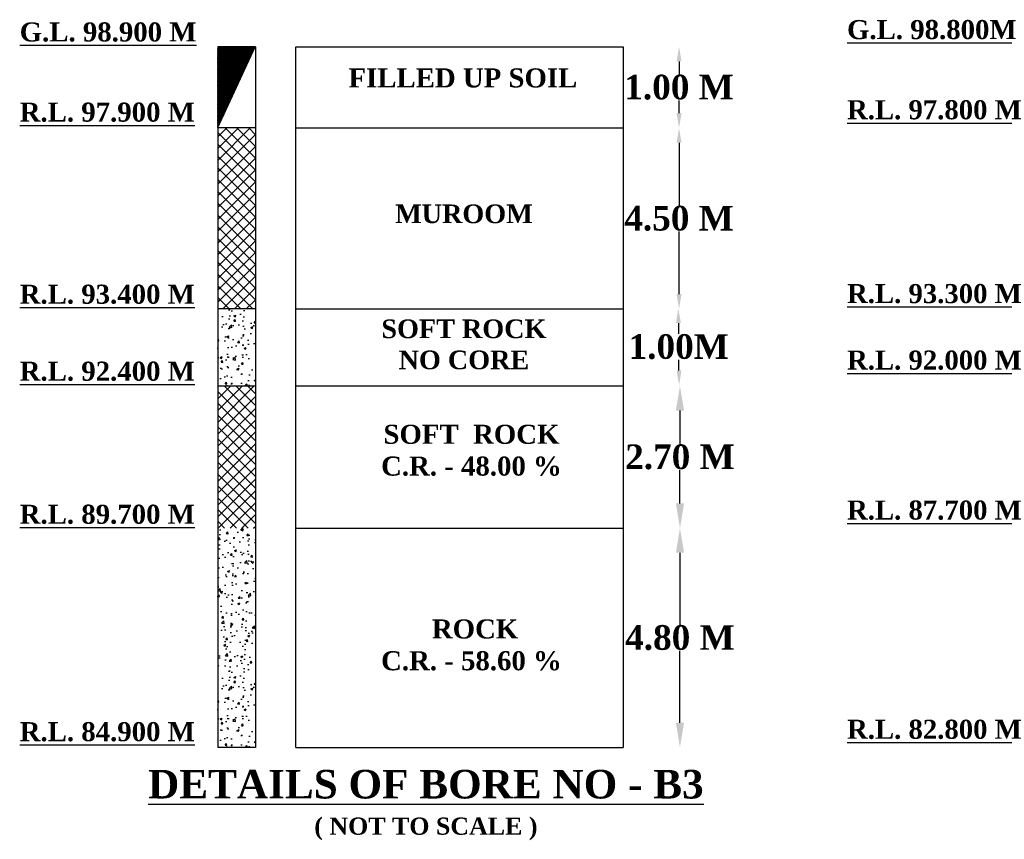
# Model space of a CAD drawing. Header units: inches. Extents: x -7742690772 to -3865980171, y -13316213144 to -6657882739.
# Tile 19 of 23: x -3867103175 to -3867084001, y -6658125895 to -6658109939. Entities that reach past the tile are written whole.
import ezdxf

# ---------------------------------------------------------------- set-up
doc = ezdxf.new("R2010")
doc.units = ezdxf.units.IN
doc.header["$MEASUREMENT"] = 0
doc.header["$PDMODE"] = 2
doc.header["$PDSIZE"] = 5
doc.layers.add('TEX', color=6, linetype='Continuous')
doc.layers.add('TEXT', color=7, linetype='Continuous')
doc.styles.get("Standard").update_dxf_attribs({"font": 'timesbd.ttf', "height": 5})
doc.dimstyles.new('anshul 09', dxfattribs={"dimscale": 0, "dimtxt": 5, "dimasz": 5, "dimexe": 0.18, "dimexo": 0.0625, "dimgap": 0.09, "dimtad": 0, "dimtih": 1, "dimtoh": 1, "dimdec": 0, "dimzin": 0, "dimdsep": 46, "dimtxsty": 'Standard', "dimcen": -2, "dimse1": 1, "dimse2": 1, "dimadec": 0, "dimazin": 0, "dimtfac": 1, "dimtdec": 0, "dimtofl": 0, "dimtmove": 0, "dimatfit": 3, "dimfxl": 3600, "dimtolj": 1, "dimtzin": 0, "dimarcsym": 0})

# ---------------------------------------------------------------- blocks, each defined once
blk = doc.blocks.new('*D326')
at = {"color": 0, "lineweight": -2, "ltscale": 20, "transparency": 16777216}
for p, q in [((-3867090334.457216, -6658110752.734573), (-3867090334.457216, -6658111002.205976)), ((-3867090334.457216, -6658111758.668362), (-3867090334.457216, -6658111509.196959))]:
    blk.add_line(p, q, dxfattribs=at)
at = {"color": 0, "ltscale": 20, "transparency": 16777216}
for points in [[(-3867090382.457216, -6658110752.734573), (-3867090286.457216, -6658110752.734573), (-3867090334.457216, -6658110464.734573)], [(-3867090382.457216, -6658111758.668362), (-3867090286.457216, -6658111758.668362), (-3867090334.457216, -6658112046.668362)]]:
    blk.add_solid(points, dxfattribs=at)
at = {"layer": 'Defpoints', "color": 0, "ltscale": 20, "transparency": 16777216}
for p in [(-3867091424.235579, -6658110464.734573), (-3867091424.235579, -6658112046.668362), (-3867090334.457216, -6658112046.668362)]:
    blk.add_point(p, dxfattribs=at)
at = {"color": 0, "ltscale": 20, "transparency": 16777216, "insert": (-3867090334.457217, -6658111255.701465), "char_height": 480, "attachment_point": 5}
blk.add_mtext('\\A1;1.00 M', dxfattribs=at)
blk = doc.blocks.new('*D327')
at = {"color": 0, "lineweight": -2, "ltscale": 20, "transparency": 16777216}
for p, q in [((-3867090334.457232, -6658112334.668362), (-3867090334.457232, -6658113554.890042)), ((-3867090334.457232, -6658115282.102705), (-3867090334.457232, -6658114061.881024))]:
    blk.add_line(p, q, dxfattribs=at)
at = {"color": 0, "ltscale": 20, "transparency": 16777216}
for points in [[(-3867090382.457232, -6658112334.668362), (-3867090286.457232, -6658112334.668362), (-3867090334.457232, -6658112046.668362)], [(-3867090382.457232, -6658115282.102705), (-3867090286.457232, -6658115282.102705), (-3867090334.457232, -6658115570.102705)]]:
    blk.add_solid(points, dxfattribs=at)
at = {"layer": 'Defpoints', "color": 0, "ltscale": 20, "transparency": 16777216}
for p in [(-3867091424.235579, -6658112046.668362), (-3867091424.235579, -6658115570.102705), (-3867090334.457232, -6658115570.102705)]:
    blk.add_point(p, dxfattribs=at)
at = {"color": 0, "ltscale": 20, "transparency": 16777216, "insert": (-3867090334.457232, -6658113808.38553), "char_height": 480, "attachment_point": 5}
blk.add_mtext('\\A1;4.50 M', dxfattribs=at)
blk = doc.blocks.new('*D328')
at = {"color": 0, "lineweight": -2, "ltscale": 20, "transparency": 16777216}
for p, q in [((-3867090346.601518, -6658115845.498057), (-3867090344.20446, -6658116053.404951)), ((-3867090335.962063, -6658116768.30283), (-3867090338.35912, -6658116560.395935))]:
    blk.add_line(p, q, dxfattribs=at)
at = {"color": 0, "ltscale": 20, "transparency": 16777216}
for points in [[(-3867090298.604708, -6658115844.944679), (-3867090394.598328, -6658115846.051435), (-3867090349.921785, -6658115557.517197)], [(-3867090287.965253, -6658116767.749452), (-3867090383.958873, -6658116768.856208), (-3867090332.641795, -6658117056.283689)]]:
    blk.add_solid(points, dxfattribs=at)
at = {"layer": 'Defpoints', "color": 0, "ltscale": 20, "transparency": 16777216}
for p in [(-3867091441.515567, -6658115570.102699), (-3867091424.235577, -6658117068.869192), (-3867090332.641795, -6658117056.283689)]:
    blk.add_point(p, dxfattribs=at)
at = {"color": 0, "ltscale": 20, "transparency": 16777216, "insert": (-3867090341.281792, -6658116306.900443), "char_height": 480, "attachment_point": 5}
blk.add_mtext('\\A1;1.00M', dxfattribs=at)
blk = doc.blocks.new('*D329')
at = {"color": 0, "lineweight": -2, "ltscale": 20, "transparency": 16777216}
for p, q in [((-3867090317.177242, -6658117548.869198), (-3867090317.177242, -6658118199.696007)), ((-3867090317.177242, -6658119357.513798), (-3867090317.177242, -6658118706.686989))]:
    blk.add_line(p, q, dxfattribs=at)
at = {"color": 0, "ltscale": 20, "transparency": 16777216}
for points in [[(-3867090397.177242, -6658117548.869198), (-3867090237.177242, -6658117548.869198), (-3867090317.177242, -6658117068.869198)], [(-3867090397.177242, -6658119357.513798), (-3867090237.177242, -6658119357.513798), (-3867090317.177242, -6658119837.513798)]]:
    blk.add_solid(points, dxfattribs=at)
at = {"layer": 'Defpoints', "color": 0, "ltscale": 20, "transparency": 16777216}
for p in [(-3867091424.23558, -6658117068.869198), (-3867091424.23558, -6658119837.513798), (-3867090317.177242, -6658119837.513798)]:
    blk.add_point(p, dxfattribs=at)
at = {"color": 0, "ltscale": 20, "transparency": 16777216, "insert": (-3867090317.177243, -6658118453.191495), "char_height": 480, "attachment_point": 5}
blk.add_mtext('\\A1;2.70 M', dxfattribs=at)
blk = doc.blocks.new('*D305')
at = {"color": 0, "lineweight": -2, "ltscale": 20, "transparency": 16777216}
for p, q in [((-3867090317.17725, -6658120317.513798), (-3867090317.17725, -6658121718.01026)), ((-3867090317.17725, -6658123625.497704), (-3867090317.17725, -6658122225.001242))]:
    blk.add_line(p, q, dxfattribs=at)
at = {"color": 0, "ltscale": 20, "transparency": 16777216}
for points in [[(-3867090397.17725, -6658120317.513798), (-3867090237.17725, -6658120317.513798), (-3867090317.17725, -6658119837.513798)], [(-3867090397.17725, -6658123625.497704), (-3867090237.17725, -6658123625.497704), (-3867090317.17725, -6658124105.497704)]]:
    blk.add_solid(points, dxfattribs=at)
at = {"layer": 'Defpoints', "color": 0, "ltscale": 20, "transparency": 16777216}
for p in [(-3867091424.23558, -6658119837.513798), (-3867091424.23558, -6658124105.497704), (-3867090317.17725, -6658124105.497704)]:
    blk.add_point(p, dxfattribs=at)
at = {"color": 0, "ltscale": 20, "transparency": 16777216, "insert": (-3867090317.177251, -6658121971.505748), "char_height": 480, "attachment_point": 5}
blk.add_mtext('\\A1;4.80 M', dxfattribs=at)

msp = doc.modelspace()

# ---------------------------------------------------------------- hatches: boundary and pattern name
h = msp.add_hatch()
h.set_pattern_fill('ANSI31', scale=1485, angle=90, style=0)
h.set_pattern_definition([(135, (3322406623.9, 5700209134.98), (-131.2566962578, -131.2566962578), [])])
h.paths.add_polyline_path([(-3867098583.981359, -6658110464.73457), (-3867099317.531763, -6658110464.73457), (-3867099317.531762, -6658112046.668358), (-3867098583.981359, -6658112046.668358)])
at = {"layer": 'TEX', "ltscale": 20}
h = msp.add_hatch(dxfattribs=at)
h.set_pattern_fill('ANSI37', scale=1299.375, style=0)
h.set_pattern_definition([(45, (-3866990971.48, -6658507604.72), (-114.84961, 114.84961), []), (135, (-3866990971.48, -6658507604.72), (-114.84961, -114.84961), [])])
h.paths.add_polyline_path([(-3867099317.531762, -6658115570.102703), (-3867098583.981358, -6658115570.102705), (-3867098583.981359, -6658112046.668358), (-3867099317.531762, -6658112046.668358)])
h = msp.add_hatch(dxfattribs=at)
h.set_pattern_fill('AR-CONC', scale=55.6875, style=0)
h.set_pattern_definition([(50, (-3867099317.53, -6658114129.9), (399.424, -34.945), [41.766, -459.42]), (355, (-3867099317.53, -6658114129.9), (-77.267, 418.877), [33.413, -367.538]), (100.451, (-3867099284.25, -6658114132.8), (322.157, 383.93), [35.495, -390.45]), (46.184, (-3867099317.53, -6658114018.5), (594.32, -92.17), [62.65, -689.13]), (96.636, (-3867099268, -6658114026.2), (520.49, 542.46), [53.24, -585.67]), (351.184, (-3867099317.53, -6658114018.5), (520.49, 542.46), [50.12, -551.31]), (21, (-3867099261.84, -6658114046.36), (332.403, -224.21), [41.766, -459.42]), (326, (-3867099261.84, -6658114046.36), (135.496, 403.82), [33.413, -367.538]), (71.451, (-3867099234.14, -6658114065.05), (467.9, 179.61), [35.495, -390.45]), (37.5, (-3867099317.53, -6658114129.9), (6.7715, 185.38), [0, -363.082, 0, -373.106, 0, -368.93]), (7.5, (-3867099317.53, -6658114129.9), (146.497, 219.638), [0, -212.726, 0, -354.73, 0, -140.611]), (327.5, (-3867099441.71, -6658114129.9), (297.2724, -12.56), [0, -139.219, 0, -434.363, 0, -576.366]), (317.5, (-3867099497.4, -6658114129.9), (324.762, 55.746), [0, -180.984, 0, -288.461, 0, -409.303])])
h.paths.add_polyline_path([(-3867098583.98136, -6658115570.102703), (-3867099317.531763, -6658115570.102703), (-3867099317.531759, -6658117068.869196), (-3867098583.981357, -6658117068.869196)])
h = msp.add_hatch(dxfattribs=at)
h.set_pattern_fill('ANSI37', scale=1299.375, style=0)
h.set_pattern_definition([(45, (-3866991287.33, -6658513709.82), (-114.84961, 114.84961), []), (135, (-3866991287.33, -6658513709.82), (-114.84961, -114.84961), [])])
h.paths.add_polyline_path([(-3867099317.531763, -6658119837.513791), (-3867098583.981359, -6658119837.513795), (-3867098583.981359, -6658117068.869198), (-3867099317.531762, -6658117068.869196)])
h = msp.add_hatch(dxfattribs=at)
h.set_pattern_fill('AR-CONC', scale=55.6875, style=0)
h.set_pattern_definition([(50, (-3867099317.53, -6658121166.24), (399.424, -34.945), [41.766, -459.42]), (355, (-3867099317.53, -6658121166.24), (-77.267, 418.877), [33.413, -367.538]), (100.451, (-3867099284.25, -6658121169.15), (322.157, 383.93), [35.495, -390.45]), (46.184, (-3867099317.53, -6658121054.86), (594.32, -92.17), [62.65, -689.13]), (96.636, (-3867099268, -6658121062.54), (520.49, 542.46), [53.24, -585.67]), (351.184, (-3867099317.53, -6658121054.86), (520.49, 542.46), [50.12, -551.31]), (21, (-3867099261.84, -6658121082.7), (332.403, -224.21), [41.766, -459.42]), (326, (-3867099261.84, -6658121082.7), (135.496, 403.82), [33.413, -367.538]), (71.451, (-3867099234.14, -6658121101.4), (467.9, 179.61), [35.495, -390.45]), (37.5, (-3867099317.53, -6658121166.24), (6.7715, 185.38), [0, -363.082, 0, -373.106, 0, -368.93]), (7.5, (-3867099317.53, -6658121166.24), (146.497, 219.638), [0, -212.726, 0, -354.73, 0, -140.611]), (327.5, (-3867099441.71, -6658121166.24), (297.2724, -12.56), [0, -139.219, 0, -434.363, 0, -576.366]), (317.5, (-3867099497.4, -6658121166.24), (324.762, 55.746), [0, -180.984, 0, -288.461, 0, -409.303])])
h.paths.add_polyline_path([(-3867098583.98136, -6658119833.101655), (-3867099317.531763, -6658119833.101655), (-3867099317.531759, -6658124105.211294), (-3867098583.981357, -6658124105.211294)])

# ---------------------------------------------------------------- linework, layer by layer
at = {"color": 7}
for p, q in [((-3867099317.531763, -6658110464.73457), (-3867099317.531758, -6658124105.211294)), ((-3867098583.981358, -6658110464.73457), (-3867099317.531761, -6658110464.73457)), ((-3867098583.981359, -6658110464.73457), (-3867098583.981358, -6658124105.211292)), ((-3867097795.404712, -6658124105.211292), (-3867097795.404712, -6658110464.73457)), ((-3867097795.404712, -6658110464.73457), (-3867091424.235578, -6658110464.73457)), ((-3867097795.404712, -6658112046.668358), (-3867091424.235578, -6658112046.668358)), ((-3867098583.981358, -6658115570.102703), (-3867099317.531761, -6658115570.102703)), ((-3867097795.404712, -6658115570.102703), (-3867091424.235578, -6658115570.102701)), ((-3867099317.531761, -6658117068.869196), (-3867098583.981359, -6658117068.869196)), ((-3867097795.404712, -6658117068.869194), (-3867091424.235578, -6658117068.869194)), ((-3867097795.404707, -6658119837.513794), (-3867091424.235578, -6658119837.513794)), ((-3867097795.404712, -6658124105.4977), (-3867091424.235579, -6658124105.4977))]:
    msp.add_line(p, q, dxfattribs=at)
at = {"ltscale": 20}
for p, q in [((-3867098583.981359, -6658112046.668358), (-3867099317.531763, -6658112046.668358)), ((-3867098583.981359, -6658124105.211294), (-3867099317.531757, -6658124105.211294))]:
    msp.add_line(p, q, dxfattribs=at)
at = {"layer": 'TEX', "color": 7, "ltscale": 20}
msp.add_line((-3867091424.235578, -6658110464.73457), (-3867091424.235579, -6658124105.4977), dxfattribs=at)

# ---------------------------------------------------------------- texts
at = {"layer": 'TEX', "color": 7, "ltscale": 20, "attachment_point": 2}
for s, insert, char_height, width in [('MUROOM', (-3867094524.434389, -6658113536.620092), 363, 3783.95268661), ('SOFT ROCK\\PNO CORE', (-3867094524.434389, -6658115775.302072), 363, 3783.95268661), ('SOFT  ROCK \\PC.R. - 48.00 %', (-3867094377.613571, -6658117824.670244), 371.25, 9344.58178808), (' ROCK \\PC.R. - 58.60 %', (-3867094377.613571, -6658121614.054285), 371.25, 9344.58178808)]:
    msp.add_mtext(s, dxfattribs=dict(at, insert=insert, char_height=char_height, width=width))
at = {"layer": 'TEXT', "color": 7}
for s, insert, char_height, width, attachment_point in [('{\\LG.L. 98.900 M}', (-3867103175.294318, -6658109992.171267), 371.25, 4736.0414475, 1), ('{\\LG.L. 98.800M}', (-3867087063.319864, -6658109946.033001), 371.25, 4736.0414475, 1), ('FILLED UP SOIL', (-3867094544.12744, -6658110886.821939), 371.25, 7545.02531063, 2), ('{\\LR.L. 97.900 M}', (-3867103175.294318, -6658111552.680691), 371.25, 4736.0414475, 1), ('{\\LR.L. 97.800 M}', (-3867087063.319864, -6658111506.542425), 371.25, 4736.0414475, 1), ('{\\LR.L. 93.400 M}', (-3867103175.294316, -6658115097.539398), 371.25, 4736.0414475, 1), ('{\\LR.L. 93.300 M}', (-3867087063.319863, -6658115085.280083), 371.25, 4736.0414475, 1), ('{\\LR.L. 92.000 M}', (-3867087063.319862, -6658116380.12415), 371.25, 4736.0414475, 1), ('{\\LR.L. 92.400 M}', (-3867103175.294316, -6658116596.305893), 371.25, 4736.0414475, 1), ('{\\LR.L. 87.700 M}', (-3867087063.319861, -6658119299.737265), 371.25, 4736.0414475, 1), ('{\\LR.L. 89.700 M}', (-3867103175.294317, -6658119381.280721), 371.25, 4736.0414475, 1), ('{\\LR.L. 84.900 M}', (-3867103175.294315, -6658123613.573029), 371.25, 4736.0414475, 1), ('{\\LR.L. 82.800 M}', (-3867087063.319861, -6658123567.434763), 371.25, 4736.0414475, 1), ('{\\LDETAILS OF BORE NO - B3\\P\\H0.6x;\\l( NOT TO SCALE )}', (-3867095264.901875, -6658124543.105757), 556.875, 11220.94307812, 2)]:
    msp.add_mtext(s, dxfattribs=dict(at, insert=insert, char_height=char_height, width=width, attachment_point=attachment_point))

# ---------------------------------------------------------------- dimensions: what is measured, and where the dimension line sits
at = {"ltscale": 20}
for p1, p2, distance, text, override, picture, middle in [((-3867091424.235578, -6658110464.73457), (-3867091424.235578, -6658112046.668358), 1089.778362, '1.00 M', {"dimscale": 0, "dimasz": 3, "dimse1": 1, "dimse2": 1, "dimtix": 0, "dimtofl": 0, "dimtmove": 0, "dimatfit": 3}, '*D326', (-3867090334.457217, -6658111255.701465)), ((-3867091424.235578, -6658112046.668358), (-3867091424.235577, -6658115570.102701), 1089.778345, '4.50 M', {"dimscale": 0, "dimasz": 3, "dimse1": 1, "dimse2": 1, "dimtix": 0, "dimtofl": 0, "dimtmove": 0, "dimatfit": 3}, '*D327', (-3867090334.457232, -6658113808.38553)), ((-3867091441.515568, -6658115570.102701), (-3867091424.235578, -6658117068.869194), 1091.666333, '1.00M', {"dimscale": 0, "dimasz": 3, "dimse1": 1, "dimse2": 1, "dimtix": 0, "dimtofl": 0, "dimtmove": 0, "dimatfit": 3}, '*D328', (-3867090341.281792, -6658116306.900443)), ((-3867091424.235578, -6658117068.869194), (-3867091424.235578, -6658119837.513794), 1107.058336, '2.70 M', {"dimscale": 0, "dimtix": 0, "dimtofl": 0, "dimtmove": 0, "dimatfit": 3}, '*D329', (-3867090317.177243, -6658118453.191495)), ((-3867091424.235578, -6658119837.513794), (-3867091424.235578, -6658124105.4977), 1107.058328, '4.80 M', {"dimscale": 0, "dimtix": 0, "dimtofl": 0, "dimtmove": 0, "dimatfit": 3}, '*D305', (-3867090317.177251, -6658121971.505748))]:
    dim = msp.add_aligned_dim(p1=p1, p2=p2, distance=distance, text=text, dimstyle='anshul 09', override=override, dxfattribs=at)
    dim.commit()
    dim.dimension.update_dxf_attribs({"geometry": picture, "text_midpoint": middle})

doc.saveas('drawing.dxf')
